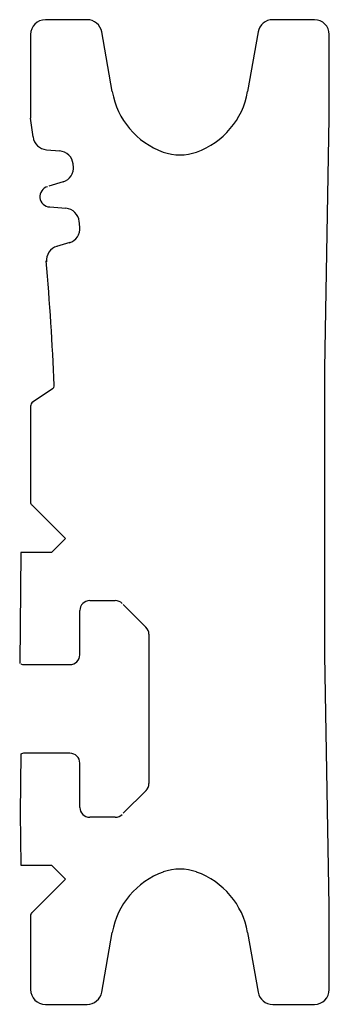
# Model space of a CAD drawing. Header units: millimetres. Extents: x 28 to 59, y 10 to 110.
import ezdxf

# ---------------------------------------------------------------- set-up
doc = ezdxf.new("R2010")
doc.units = ezdxf.units.MM
doc.header["$LTSCALE"] = 7.763308
doc.layers.get('0').update_dxf_attribs({"linetype": 'CONTINUOUS'})

msp = doc.modelspace()

# ---------------------------------------------------------------- linework, layer by layer
at = {"color": 7}
for p, q in [((34.41, 109.69), (30.17, 109.69)), ((57.47, 109.69), (53.23, 109.69)), ((28.67, 108.19), (28.67, 99.69)), ((36.96, 102.39), (35.89, 108.45)), ((51.75, 108.45), (50.68, 102.39)), ((58.97, 99.69), (58.97, 108.19)), ((58.52, 74.26), (58.97, 99.69)), ((30.28, 96.49), (31.63, 96.37)), ((33.03, 94.68), (32.99, 95.05)), ((31.99, 93.22), (30.53, 92.77)), ((30.63, 90.69), (32.25, 90.55)), ((32.64, 87.05), (31.31, 86.66)), ((58.52, 45.13), (58.52, 74.26)), ((30.91, 72.2), (28.84, 70.8)), ((28.67, 70.43), (28.67, 60.73)), ((28.82, 60.38), (32.21, 56.99)), ((32.21, 56.99), (30.79, 55.57)), ((27.67, 55.57), (27.57, 44.31)), ((30.79, 55.57), (27.67, 55.57)), ((34.67, 50.69), (37.26, 50.69)), ((38.07, 50.29), (40.43, 47.94)), ((33.67, 45.19), (33.67, 49.69)), ((40.67, 47.28), (40.67, 32.11)), ((58.97, 19.69), (58.52, 45.13)), ((28.07, 44.19), (32.67, 44.19)), ((27.67, 35.13), (27.62, 29.11)), ((32.67, 35.19), (28.07, 35.19)), ((33.67, 29.69), (33.67, 34.19)), ((40.43, 31.45), (38.07, 29.09)), ((27.62, 29.11), (27.67, 23.82)), ((37.26, 28.69), (34.67, 28.69)), ((27.67, 23.82), (30.79, 23.82)), ((30.79, 23.82), (32.21, 22.4)), ((32.21, 22.4), (28.82, 19.01)), ((58.97, 11.19), (58.97, 19.69)), ((28.67, 18.66), (28.67, 11.19)), ((35.89, 10.93), (36.96, 16.99)), ((50.68, 16.99), (51.75, 10.93)), ((30.17, 9.69), (34.41, 9.69)), ((53.23, 9.69), (57.47, 9.69))]:
    msp.add_line(p, q, dxfattribs=at)
for centre, radius, start, end in [((30.17, 108.19), 1.5, 90, 180), ((34.41, 108.19), 1.5, 10, 90), ((53.23, 108.19), 1.5, 90, 170), ((57.47, 108.19), 1.5, 0, 90), ((44.84, 103.78), 8, 190, 250.2115), ((42.81, 103.78), 8, 289.7885, 350), ((-268.65, 59.69), 300, 7.2954, 7.6623), ((30.41, 97.98), 1.5, 187.2954, 265.0799), ((31.5, 94.87), 1.5, 6.6852, 85.0799), ((43.82, 100.96), 5, 250.2115, 289.7885), ((31.53, 94.65), 1.5, 287.0953, 6.6419), ((30.65, 91.72), 1.04, 103.6561, 268.5799), ((32.12, 89.05), 1.5, 5.5748, 85.0947), ((-268.65, 59.69), 303.7, 5.4454, 5.5748), ((32.18, 88.48), 1.5, 286.0795, 5.4651), ((31.77, 85.23), 1.5, 106.0795, 184.8594), ((-268.65, 59.69), 300, 2.4614, 4.8808), ((30.57, 72.57), 0.5, 303.9079, 2.4649), ((29.17, 70.43), 0.5, 123.9079, 180), ((29.17, 60.73), 0.5, 180, 225), ((34.67, 49.69), 1, 90, 180), ((37.26, 49.69), 1, 45, 90), ((39.67, 47.28), 1, 0, 45), ((32.67, 45.19), 1, 270, 360), ((28.07, 45.19), 1, 246.4218, 270), ((28.07, 34.19), 1, 90, 113.4219), ((32.67, 34.19), 1, 0, 90), ((39.67, 32.11), 1, 315, 360), ((34.67, 29.69), 1, 180, 270), ((37.26, 29.69), 1, 270, 315), ((44.84, 15.6), 8, 109.7885, 170), ((43.82, 18.43), 5, 70.2115, 109.7885), ((42.81, 15.6), 8, 10, 70.2115), ((29.17, 18.66), 0.5, 135, 180), ((30.17, 11.19), 1.5, 180, 270), ((57.47, 11.19), 1.5, 270, 360), ((34.41, 11.19), 1.5, 270, 350), ((53.23, 11.19), 1.5, 190, 270)]:
    msp.add_arc(centre, radius, start, end, dxfattribs=at)

doc.saveas('drawing.dxf')
